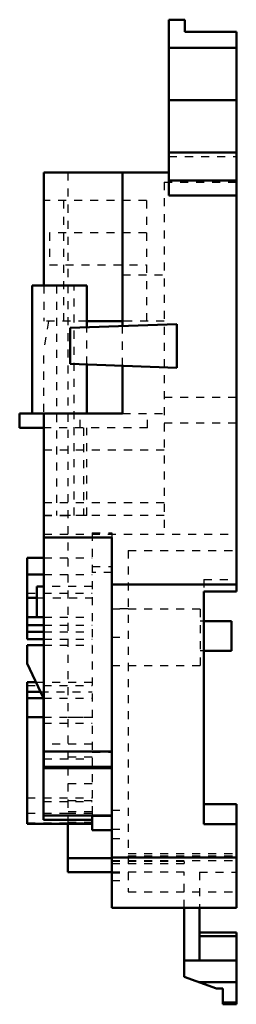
# Model space of a CAD drawing. Header units: millimetres. Extents: x 0 to 562, y -5 to 117.
# Tile 2 of 2: x 535 to 562, y -5 to 117. Entities that reach past the tile are written whole.
import ezdxf

# ---------------------------------------------------------------- set-up
doc = ezdxf.new("R2010")
doc.units = ezdxf.units.MM
doc.linetypes.add('Dashed', pattern=[2, 1, -1])

msp = doc.modelspace()

# ---------------------------------------------------------------- linework, layer by layer
at = {"linetype": 'Continuous', "lineweight": 50}
for p, q in [((553.6, 95.15), (553.6, 117)), ((553.6, 117), (555.6, 117)), ((555.6, 117), (555.6, 115.5)), ((555.6, 115.5), (562, 115.5)), ((562, 115.5), (562, 45.9)), ((553.6, 113.5), (562, 113.5)), ((553.6, 107), (562, 107)), ((553.6, 100.5), (562, 100.5)), ((553.6, 98), (538, 98)), ((538, 98), (538, 83.93)), ((547.8, 98), (547.8, 78.89)), ((553.6, 97), (562, 97)), ((553.6, 95.15), (562, 95.15)), ((536.56, 83.93), (543.35, 83.93)), ((536.56, 68.03), (536.56, 83.93)), ((543.35, 78.74), (543.35, 83.93)), ((541.3, 78.66), (554.6, 79.13)), ((541.3, 78.66), (541.3, 74.19)), ((547.8, 79.5), (543.35, 79.5)), ((554.6, 79.13), (554.6, 73.72)), ((541.3, 74.19), (554.6, 73.72)), ((543.35, 68.03), (543.35, 74.11)), ((547.8, 73.96), (547.8, 68.03)), ((535, 68.03), (547.8, 68.03)), ((535, 68.03), (535, 66.23)), ((538, 68.03), (538, 23.93)), ((535, 66.23), (538, 66.23)), ((538, 53), (538, 66.23)), ((546.5, 52.6), (538, 52.6)), ((546.5, 52.6), (546.5, 6.55)), ((535.95, 50.07), (535.95, 39.94)), ((535.95, 50.07), (538, 50.07)), ((535.95, 48.01), (538, 48.01)), ((546.5, 46.77), (562, 46.77)), ((538, 46.5), (537.15, 46.5)), ((537.15, 46.5), (537.15, 42.7)), ((557.95, 45.9), (562, 45.9)), ((557.95, 45.9), (557.95, 16.95)), ((535.95, 45.12), (537.15, 45.12)), ((535.95, 42.7), (538, 42.7)), ((535.95, 41.7), (538, 41.7)), ((561.4, 42.2), (557.95, 42.2)), ((561.4, 42.2), (561.4, 38.5)), ((535.95, 40.87), (538, 40.87)), ((535.95, 39.94), (538, 39.94)), ((535.95, 39.2), (538, 39.2)), ((535.95, 39.2), (535.95, 36.93)), ((561.4, 38.5), (557.95, 38.5)), ((537.95, 32.64), (535.95, 36.93)), ((535.95, 34.62), (537.03, 34.62)), ((535.95, 34.62), (535.95, 17.01)), ((535.95, 33.43), (537.58, 33.43)), ((535.95, 32.61), (537.95, 32.61)), ((537.95, 17.51), (537.95, 32.64)), ((535.95, 30.26), (537.95, 30.26)), ((546.5, 26), (538, 26)), ((537.95, 25.07), (538, 25.07)), ((546.5, 24.08), (538, 24.08)), ((546.5, 23.93), (538, 23.93)), ((562, 19.45), (557.95, 19.45)), ((562, 19.45), (562, 6.55)), ((537.95, 18.05), (546.5, 18.05)), ((537.95, 17.51), (544.05, 17.51)), ((544.05, 17.97), (544.05, 16.2)), ((544.05, 17.97), (546.5, 17.97)), ((535.95, 17.01), (544.05, 17.01)), ((541, 17.01), (541, 11)), ((544.05, 16.2), (546.5, 16.2)), ((557.95, 16.95), (562, 16.95)), ((546.5, 12.71), (541, 12.71)), ((546.5, 12.79), (562, 12.79)), ((541, 11), (546.5, 11)), ((546.5, 6.55), (562, 6.55)), ((555.5, -2.02), (555.5, 6.55)), ((557.4, 0), (557.4, 6.55)), ((562, 3.48), (557.4, 3.48)), ((557.4, 3.01), (562, 3.01)), ((562, 3.48), (562, -5.45)), ((555.5, 0), (562, 0)), ((559.51, -3.48), (555.5, -2.02)), ((557.35, -2.69), (562, -2.69)), ((560.3, -3.48), (559.51, -3.48)), ((560.3, -5.45), (560.3, -3.48)), ((560.3, -5.23), (562, -5.23)), ((560.3, -5.45), (562, -5.45))]:
    msp.add_line(p, q, dxfattribs=at)
at = {"linetype": 'Dashed', "lineweight": 25}
for p, q in [((553.6, 100), (562, 100)), ((541, 98), (541, 17.01)), ((553, 96.8), (553, 53)), ((553, 96.8), (562, 96.8)), ((550.8, 94.5), (538, 94.5)), ((540.49, 79.5), (540.49, 94.5)), ((550.8, 94.5), (550.8, 79.5)), ((550.8, 90.5), (538.7, 90.5)), ((538.7, 90.5), (538.7, 86.5)), ((538.7, 86.5), (550.8, 86.5)), ((547.8, 85.25), (553, 85.25)), ((538, 83.93), (538, 79.5)), ((539.6, 83.93), (539.6, 55.32)), ((541.8, 55.33), (541.8, 83.93)), ((538.61, 79.5), (538, 76.03)), ((543.35, 79.5), (538, 79.5)), ((543.35, 74.11), (543.35, 78.74)), ((553, 79.5), (547.8, 79.5)), ((547.8, 73.96), (547.8, 78.89)), ((538, 66.23), (538, 76.03)), ((553, 70.06), (562, 70.06)), ((542.53, 66.23), (542.53, 68.03)), ((547.8, 68.03), (553, 68.03)), ((550.92, 66.23), (550.92, 68.03)), ((550.92, 66.23), (538, 66.23)), ((542.94, 66.23), (542.94, 55.33)), ((543.35, 55.33), (543.35, 66.23)), ((553, 66.85), (562, 66.85)), ((538, 63.5), (553, 63.5)), ((538, 56.97), (553, 56.97)), ((538, 55.33), (541.23, 55.32)), ((553, 55.33), (538, 55.32)), ((543.35, 55.33), (541, 55.33)), ((538, 53), (562, 53)), ((544.05, 53.19), (546.5, 53.19)), ((544.05, 53.19), (544.05, 17.97)), ((546.5, 53.19), (546.5, 52.6)), ((548.5, 51), (548.5, 8.55)), ((548.5, 51), (562, 51)), ((538, 50.07), (544.05, 50.07)), ((538, 48.01), (544.05, 48.01)), ((544.05, 48.98), (546.5, 48.98)), ((546.5, 48.24), (544.05, 48.24)), ((557.95, 47.4), (557.95, 45.9)), ((557.95, 47.4), (562, 47.4)), ((535.95, 45.69), (544.05, 45.69)), ((544.05, 46.5), (538, 46.5)), ((537.15, 45.12), (544.05, 45.12)), ((548.5, 43.75), (546.5, 43.75)), ((557.5, 43.7), (546.5, 43.7)), ((557.5, 43.7), (557.5, 36.7)), ((538, 42.7), (544.05, 42.7)), ((538, 41.7), (544.05, 41.7)), ((557.95, 42.2), (557.5, 42.2)), ((538, 40.87), (544.05, 40.87)), ((538, 39.94), (544.05, 39.94)), ((538, 39.2), (544.05, 39.2)), ((546.5, 40.2), (548.5, 40.2)), ((557.95, 38.5), (557.5, 38.5)), ((546.5, 36.7), (557.5, 36.7)), ((537.03, 34.62), (544.05, 34.62)), ((535.95, 34.2), (544.05, 34.2)), ((537.58, 33.43), (544.05, 33.43)), ((537.95, 32.61), (544.05, 32.61)), ((537.95, 30.26), (544.05, 30.26)), ((537.95, 29.52), (544.05, 29.52)), ((544.05, 30.21), (541, 30.21)), ((544.05, 26.89), (538, 26.89)), ((544.05, 25.91), (546.5, 25.91)), ((538, 25.07), (544.05, 25.07)), ((544.05, 25.29), (541, 25.29)), ((544.05, 23.92), (541, 23.92)), ((544.05, 21.98), (541, 21.98)), ((535.95, 20.22), (544.05, 20.22)), ((537.95, 19.77), (544.05, 19.77)), ((544.05, 19.86), (541, 19.86)), ((544.05, 18.5), (541, 18.5)), ((546.5, 18.7), (548.5, 18.7)), ((535.95, 18.32), (541, 18.32)), ((541, 18.33), (544.05, 18.33)), ((544.05, 17.17), (541, 17.17)), ((535.95, 17.12), (544.05, 17.12)), ((546.5, 16.33), (548.5, 16.33)), ((546.5, 15.19), (548.5, 15.19)), ((546.5, 12.45), (562, 12.45)), ((555.5, 12.3), (546.5, 12.3)), ((548.5, 13.29), (562, 13.29)), ((548.5, 13), (562, 13)), ((555.5, 12.3), (555.5, 12.06)), ((546.5, 12.06), (555.5, 12.06)), ((555.5, 11), (546.5, 11)), ((546.5, 10.92), (548.5, 10.92)), ((546.5, 9.94), (548.5, 9.94)), ((555.5, 6.55), (555.5, 11)), ((557.4, 11), (562, 11)), ((557.4, 11), (557.4, 6.55)), ((548.5, 8.55), (562, 8.55))]:
    msp.add_line(p, q, dxfattribs=at)

doc.saveas('drawing.dxf')
